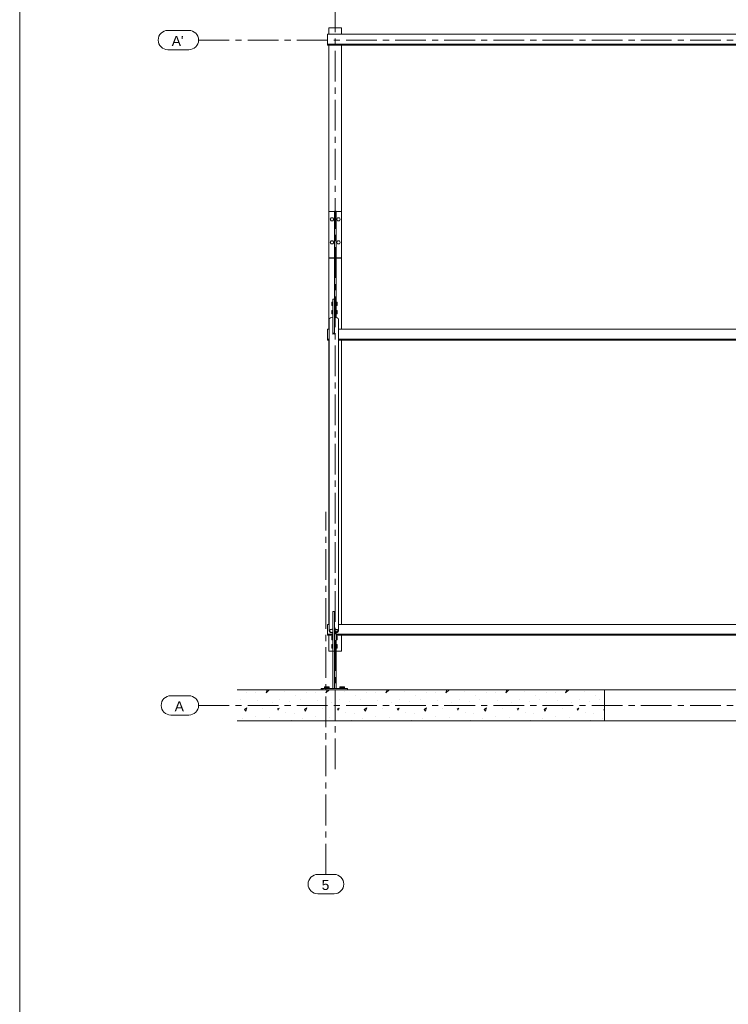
# Model space of a CAD drawing. Header units: millimetres. Extents: x 3 to 1173, y 5 to 825.
# Tile 6 of 22: x 5 to 188, y 440 to 695. Entities that reach past the tile are written whole.
import ezdxf

# ---------------------------------------------------------------- set-up
doc = ezdxf.new("R2010")
doc.units = ezdxf.units.MM
doc.linetypes.add('AXES', pattern=[12.7, 7.9375, -1.5875, 1.5875, -1.5875])
for name, color, linetype, lineweight in [('Boulon', 7, 'Continuous', 0), ('Classe 1', 7, 'Continuous', 0), ('Classe 2', 1, 'Continuous', 0), ('Feuille dessin', 5, 'Continuous', 0), ('Maillage', 1, 'Continuous', 0)]:
    doc.layers.add(name, color=color, linetype=linetype, lineweight=lineweight)
doc.styles.add('ARIAL', font='ARIAL.TTF')

# ---------------------------------------------------------------- blocks, each defined once
blk = doc.blocks.new('*A7')
at = {"layer": 'Classe 1', "linetype": 'Continuous', "lineweight": 0}
for p, q in [((63.7, 520.8), (63.7, 520.8)), ((66.02, 520.65), (66.02, 520.65)), ((68.65, 520.65), (68.94, 521.37)), ((69.49, 521.37), (68.65, 520.65)), ((73.45, 520.96), (73.45, 520.96)), ((76.39, 519.88), (76.39, 519.88)), ((79.18, 520.8), (79.18, 520.8)), ((81.5, 520.65), (81.5, 520.65)), ((84.13, 520.65), (84.42, 521.37)), ((84.98, 521.37), (84.13, 520.65)), ((88.93, 520.96), (88.93, 520.96)), ((91.88, 519.88), (91.88, 519.88)), ((94.66, 520.8), (94.66, 520.8)), ((96.99, 520.65), (96.99, 520.65)), ((99.62, 520.65), (99.91, 521.37)), ((100.46, 521.37), (99.62, 520.65)), ((104.42, 520.96), (104.42, 520.96)), ((107.36, 519.88), (107.36, 519.88)), ((110.15, 520.8), (110.15, 520.8)), ((112.47, 520.65), (112.47, 520.65)), ((115.1, 520.65), (115.39, 521.37)), ((115.94, 521.37), (115.1, 520.65)), ((119.9, 520.96), (119.9, 520.96)), ((122.84, 519.88), (122.84, 519.88)), ((125.63, 520.8), (125.63, 520.8)), ((127.95, 520.65), (127.95, 520.65)), ((130.59, 520.65), (130.87, 521.37)), ((131.43, 521.37), (130.59, 520.65)), ((135.39, 520.96), (135.39, 520.96)), ((138.33, 519.88), (138.33, 519.88)), ((141.11, 520.8), (141.11, 520.8)), ((143.44, 520.65), (143.44, 520.65)), ((146.07, 520.65), (146.36, 521.37)), ((146.91, 521.37), (146.07, 520.65)), ((150.87, 520.96), (150.87, 520.96)), ((153.81, 519.88), (153.81, 519.88)), ((61.99, 518.79), (61.99, 518.79)), ((63.7, 516.78), (63.08, 516.31)), ((63.39, 515.85), (63.7, 516.78)), ((65.55, 517.24), (65.55, 517.24)), ((66.48, 518.64), (66.48, 518.64)), ((70.2, 518.02), (70.2, 518.02)), ((72.21, 518.95), (72.21, 518.95)), ((74.69, 518.48), (74.69, 518.48)), ((77.48, 518.79), (77.48, 518.79)), ((79.18, 516.78), (78.56, 516.31)), ((78.87, 515.85), (79.18, 516.78)), ((81.04, 517.24), (81.04, 517.24)), ((81.97, 518.64), (81.97, 518.64)), ((85.68, 518.02), (85.68, 518.02)), ((87.7, 518.95), (87.7, 518.95)), ((90.17, 518.48), (90.17, 518.48)), ((92.96, 518.79), (92.96, 518.79)), ((94.66, 516.78), (94.04, 516.31)), ((94.35, 515.85), (94.66, 516.78)), ((96.52, 517.24), (96.52, 517.24)), ((97.45, 518.64), (97.45, 518.64)), ((101.17, 518.02), (101.17, 518.02)), ((103.18, 518.95), (103.18, 518.95)), ((105.66, 518.48), (105.66, 518.48)), ((108.44, 518.79), (108.44, 518.79)), ((110.15, 516.78), (109.53, 516.31)), ((109.84, 515.85), (110.15, 516.78)), ((112.01, 517.24), (112.01, 517.24)), ((112.93, 518.64), (112.93, 518.64)), ((116.65, 518.02), (116.65, 518.02)), ((118.66, 518.95), (118.66, 518.95)), ((121.14, 518.48), (121.14, 518.48)), ((123.93, 518.79), (123.93, 518.79)), ((125.63, 516.78), (125.01, 516.31)), ((125.32, 515.85), (125.63, 516.78)), ((127.49, 517.24), (127.49, 517.24)), ((128.42, 518.64), (128.42, 518.64)), ((132.13, 518.02), (132.13, 518.02)), ((134.15, 518.95), (134.15, 518.95)), ((136.62, 518.48), (136.62, 518.48)), ((139.41, 518.79), (139.41, 518.79)), ((141.11, 516.78), (140.5, 516.31)), ((140.81, 515.85), (141.11, 516.78)), ((142.97, 517.24), (142.97, 517.24)), ((143.9, 518.64), (143.9, 518.64)), ((147.62, 518.02), (147.62, 518.02)), ((149.63, 518.95), (149.63, 518.95)), ((152.11, 518.48), (152.11, 518.48)), ((154.9, 518.79), (154.9, 518.79)), ((63.08, 516.31), (63.39, 515.85)), ((66.02, 514.46), (66.02, 514.46)), ((67.72, 516.62), (67.72, 516.62)), ((69.58, 514.3), (69.58, 514.3)), ((72.06, 516.62), (71.59, 516.47)), ((71.59, 516.47), (71.75, 516.16)), ((71.75, 516.16), (72.06, 516.62)), ((73.76, 515.54), (73.76, 515.54)), ((75.93, 515.39), (75.93, 515.39)), ((78.56, 516.31), (78.87, 515.85)), ((81.5, 514.46), (81.5, 514.46)), ((83.21, 516.62), (83.21, 516.62)), ((85.06, 514.3), (85.06, 514.3)), ((87.54, 516.62), (87.08, 516.47)), ((87.08, 516.47), (87.23, 516.16)), ((87.23, 516.16), (87.54, 516.62)), ((89.24, 515.54), (89.24, 515.54)), ((91.41, 515.39), (91.41, 515.39)), ((94.04, 516.31), (94.35, 515.85)), ((96.99, 514.46), (96.99, 514.46)), ((98.69, 516.62), (98.69, 516.62)), ((100.55, 514.3), (100.55, 514.3)), ((103.02, 516.62), (102.56, 516.47)), ((102.56, 516.47), (102.72, 516.16)), ((102.72, 516.16), (103.02, 516.62)), ((104.73, 515.54), (104.73, 515.54)), ((106.9, 515.39), (106.9, 515.39)), ((109.53, 516.31), (109.84, 515.85)), ((112.47, 514.46), (112.47, 514.46)), ((114.17, 516.62), (114.17, 516.62)), ((116.03, 514.3), (116.03, 514.3)), ((118.51, 516.62), (118.04, 516.47)), ((118.04, 516.47), (118.2, 516.16)), ((118.2, 516.16), (118.51, 516.62)), ((120.21, 515.54), (120.21, 515.54)), ((122.38, 515.39), (122.38, 515.39)), ((125.01, 516.31), (125.32, 515.85)), ((127.95, 514.46), (127.95, 514.46)), ((129.66, 516.62), (129.66, 516.62)), ((131.51, 514.3), (131.51, 514.3)), ((133.99, 516.62), (133.53, 516.47)), ((133.53, 516.47), (133.68, 516.16)), ((133.68, 516.16), (133.99, 516.62)), ((135.7, 515.54), (135.7, 515.54)), ((137.86, 515.39), (137.86, 515.39)), ((140.5, 516.31), (140.81, 515.85)), ((143.44, 514.46), (143.44, 514.46)), ((145.14, 516.62), (145.14, 516.62)), ((147, 514.3), (147, 514.3)), ((149.48, 516.62), (149.01, 516.47)), ((149.01, 516.47), (149.17, 516.16)), ((149.17, 516.16), (149.48, 516.62)), ((151.18, 515.54), (151.18, 515.54)), ((153.35, 515.39), (153.35, 515.39)), ((156.14, 516.43), (155.98, 516.31)), ((155.98, 516.31), (156.14, 516.07)), ((62.61, 513.99), (62.61, 513.99)), ((75.15, 513.53), (75.15, 513.53)), ((78.1, 513.99), (78.1, 513.99)), ((90.64, 513.53), (90.64, 513.53)), ((93.58, 513.99), (93.58, 513.99)), ((106.12, 513.53), (106.12, 513.53)), ((109.06, 513.99), (109.06, 513.99)), ((121.61, 513.53), (121.61, 513.53)), ((124.55, 513.99), (124.55, 513.99)), ((137.09, 513.53), (137.09, 513.53)), ((140.03, 513.99), (140.03, 513.99)), ((152.57, 513.53), (152.57, 513.53)), ((155.51, 513.99), (155.51, 513.99))]:
    blk.add_line(p, q, dxfattribs=at)
blk = doc.blocks.new('*A28')
at = {"layer": 'Feuille dessin', "linetype": 'Continuous', "lineweight": 0}
blk.add_line((5, 825), (5, 5), dxfattribs=at)
blk = doc.blocks.new('*A31')
at = {"layer": 'Maillage', "linetype": 'AXES', "lineweight": 0}
blk.add_line((51.22, 517.37), (548.25, 517.37), dxfattribs=at)
at = {"layer": 'Maillage', "style": 'ARIAL'}
blk.add_text('A', height=2.55, dxfattribs=at).set_placement((45.05, 515.87))
blk = doc.blocks.new('*A34')
at = {"layer": 'Maillage', "linetype": 'AXES', "lineweight": 0}
blk.add_line((51.22, 689.37), (548.25, 689.37), dxfattribs=at)
at = {"layer": 'Maillage', "style": 'ARIAL'}
blk.add_text("A'", height=2.55, dxfattribs=at).set_placement((44.29, 687.87))
blk = doc.blocks.new('*A52')
at = {"layer": 'Boulon', "linetype": 'Continuous', "lineweight": 0}
for p, q in [((85.7, 688.31), (85.67, 688.33)), ((85.73, 688.33), (85.7, 688.31)), ((85.7, 688.31), (85.7, 688.33)), ((85.7, 688.33), (85.7, 688.33)), ((85.7, 688.33), (85.7, 688.33)), ((87.38, 688.31), (87.35, 688.33)), ((87.41, 688.33), (87.38, 688.31)), ((87.38, 688.31), (87.38, 688.33)), ((87.38, 688.33), (87.38, 688.33)), ((87.38, 688.33), (87.38, 688.33))]:
    blk.add_line(p, q, dxfattribs=at)
blk = doc.blocks.new('*A53')
at = {"layer": 'Boulon', "linetype": 'Continuous', "lineweight": 0}
for p, q in [((85.26, 643.04), (85.48, 643.42)), ((85.26, 643.03), (85.26, 643.04)), ((85.48, 642.66), (85.26, 643.04)), ((85.26, 643.03), (85.48, 642.65)), ((85.48, 643.42), (85.92, 643.42)), ((85.48, 642.65), (85.48, 642.66)), ((85.92, 642.66), (85.48, 642.66)), ((85.48, 642.65), (85.92, 642.65)), ((85.92, 643.42), (86.14, 643.04)), ((86.14, 643.04), (85.92, 642.66)), ((85.92, 642.65), (86.14, 643.03)), ((85.92, 642.65), (85.92, 642.66)), ((86.14, 643.03), (86.14, 643.04)), ((86.94, 643.04), (87.16, 643.42)), ((86.94, 643.03), (86.94, 643.04)), ((87.16, 642.66), (86.94, 643.04)), ((86.94, 643.03), (87.16, 642.65)), ((87.16, 643.42), (87.6, 643.42)), ((87.16, 642.65), (87.16, 642.66)), ((87.6, 642.66), (87.16, 642.66)), ((87.16, 642.65), (87.6, 642.65)), ((87.6, 643.42), (87.82, 643.04)), ((87.82, 643.04), (87.6, 642.66)), ((87.6, 642.65), (87.82, 643.03)), ((87.6, 642.65), (87.6, 642.66)), ((87.82, 643.03), (87.82, 643.04)), ((85.26, 637.05), (85.48, 637.43)), ((85.26, 637.04), (85.26, 637.05)), ((85.48, 636.67), (85.26, 637.05)), ((85.26, 637.04), (85.48, 636.66)), ((85.48, 637.43), (85.92, 637.43)), ((85.48, 636.66), (85.48, 636.67)), ((85.92, 636.67), (85.48, 636.67)), ((85.48, 636.66), (85.92, 636.66)), ((85.92, 637.43), (86.14, 637.05)), ((86.14, 637.05), (85.92, 636.67)), ((85.92, 636.66), (86.14, 637.04)), ((85.92, 636.66), (85.92, 636.67)), ((86.14, 637.04), (86.14, 637.05)), ((86.94, 637.05), (87.16, 637.43)), ((86.94, 637.04), (86.94, 637.05)), ((87.16, 636.67), (86.94, 637.05)), ((86.94, 637.04), (87.16, 636.66)), ((87.16, 637.43), (87.6, 637.43)), ((87.16, 636.66), (87.16, 636.67)), ((87.6, 636.67), (87.16, 636.67)), ((87.16, 636.66), (87.6, 636.66)), ((87.6, 637.43), (87.82, 637.05)), ((87.82, 637.05), (87.6, 636.67)), ((87.6, 636.66), (87.82, 637.04)), ((87.6, 636.66), (87.6, 636.67)), ((87.82, 637.04), (87.82, 637.05))]:
    blk.add_line(p, q, dxfattribs=at)
blk = doc.blocks.new('*A54')
at = {"layer": 'Boulon', "linetype": 'Continuous', "lineweight": 0}
for p, q in [((85.62, 621.61), (85.94, 621.61)), ((85.62, 621.61), (85.62, 620.73)), ((85.62, 621.36), (85.94, 621.36)), ((86.74, 621.61), (87.06, 621.61)), ((86.74, 621.36), (87.06, 621.36)), ((87.06, 621.61), (87.06, 620.73)), ((85.62, 620.92), (85.94, 620.92)), ((85.62, 620.73), (85.94, 620.73)), ((85.62, 619.44), (85.94, 619.44)), ((85.62, 619.44), (85.62, 618.57)), ((85.62, 619.19), (85.94, 619.19)), ((85.62, 618.75), (85.94, 618.75)), ((85.62, 618.57), (85.94, 618.57)), ((86.74, 620.92), (87.06, 620.92)), ((86.74, 620.73), (87.06, 620.73)), ((86.74, 619.44), (87.06, 619.44)), ((86.74, 619.19), (87.06, 619.19)), ((86.74, 618.75), (87.06, 618.75)), ((86.74, 618.57), (87.06, 618.57)), ((87.06, 619.44), (87.06, 618.57))]:
    blk.add_line(p, q, dxfattribs=at)
blk = doc.blocks.new('*A55')
at = {"layer": 'Classe 2', "linetype": 'Continuous', "lineweight": 0}
for p, q in [((86.34, 618.61), (86.34, 645.13)), ((86.34, 645.13), (86.74, 645.13)), ((86.74, 617.64), (86.74, 645.13)), ((86.34, 618.61), (86.74, 618.61))]:
    blk.add_line(p, q, dxfattribs=at)
blk = doc.blocks.new('*A56')
at = {"layer": 'Classe 2', "linetype": 'Continuous', "lineweight": 0}
for p, q in [((84.9, 645.02), (86.34, 645.02)), ((84.9, 645.02), (84.9, 633.02)), ((86.74, 645.02), (88.18, 645.02)), ((88.18, 645.02), (88.18, 633.02)), ((84.9, 633.04), (86.34, 633.04)), ((84.9, 633.02), (86.34, 633.02)), ((86.74, 633.04), (88.18, 633.04)), ((88.18, 633.02), (86.74, 633.02))]:
    blk.add_line(p, q, dxfattribs=at)
blk = doc.blocks.new('*A70')
at = {"layer": 'Boulon', "linetype": 'Continuous', "lineweight": 0}
for p, q in [((85.7, 535.72), (85.67, 535.74)), ((85.73, 535.74), (85.7, 535.72)), ((85.7, 535.72), (85.7, 535.74)), ((85.7, 535.74), (85.7, 535.74)), ((85.7, 535.74), (85.7, 535.74)), ((87.38, 535.72), (87.35, 535.74)), ((87.41, 535.74), (87.38, 535.72)), ((87.38, 535.72), (87.38, 535.74)), ((87.38, 535.74), (87.38, 535.74)), ((87.38, 535.74), (87.38, 535.74))]:
    blk.add_line(p, q, dxfattribs=at)
blk = doc.blocks.new('*A71')
at = {"layer": 'Boulon', "linetype": 'Continuous', "lineweight": 0}
for p, q in [((87.38, 612.02), (87.35, 612.04)), ((87.41, 612.04), (87.38, 612.02)), ((87.38, 612.03), (87.38, 612.04)), ((87.38, 612.04), (87.38, 612.03)), ((87.38, 612.02), (87.38, 612.03))]:
    blk.add_line(p, q, dxfattribs=at)
blk = doc.blocks.new('*A72')
at = {"layer": 'Boulon', "linetype": 'Continuous', "lineweight": 0}
for p, q in [((83.72, 521.77), (83.72, 522.2)), ((83.72, 522.2), (84.55, 522.2)), ((83.93, 521.77), (83.93, 522.2)), ((84.35, 521.77), (84.35, 522.2)), ((84.55, 521.77), (84.55, 522.2)), ((87.72, 521.77), (87.72, 522.2)), ((87.72, 522.2), (88.55, 522.2)), ((87.93, 521.77), (87.93, 522.2)), ((88.35, 521.77), (88.35, 522.2)), ((88.55, 521.77), (88.55, 522.2))]:
    blk.add_line(p, q, dxfattribs=at)
blk = doc.blocks.new('*A73')
at = {"layer": 'Classe 2', "linetype": 'Continuous', "lineweight": 0}
blk.add_line((85.94, 521.77), (85.94, 531.37), dxfattribs=at)
blk = doc.blocks.new('*A74')
at = {"layer": 'Classe 2', "linetype": 'Continuous', "lineweight": 0}
for p, q in [((83.34, 521.77), (82.94, 521.77)), ((82.94, 521.77), (82.94, 521.37))]:
    blk.add_line(p, q, dxfattribs=at)
blk = doc.blocks.new('*A75')
at = {"layer": 'Classe 2', "linetype": 'Continuous', "lineweight": 0}
for p, q in [((85.94, 622.41), (85.94, 622.38)), ((85.94, 622.41), (86.34, 622.41)), ((85.94, 622.38), (85.94, 613.37)), ((86.34, 613.37), (86.34, 618.61)), ((85.94, 613.56), (86.34, 613.56))]:
    blk.add_line(p, q, dxfattribs=at)
blk = doc.blocks.new('*A79')
at = {"layer": 'Classe 2', "linetype": 'Continuous', "lineweight": 0}
for p, q in [((84.9, 692.57), (88.18, 692.57)), ((84.9, 690.9), (84.9, 692.57)), ((88.18, 690.9), (88.18, 692.57)), ((84.9, 645.02), (84.9, 688.09)), ((88.18, 645.02), (88.18, 688.09)), ((84.9, 614.61), (84.9, 633.02)), ((88.18, 614.61), (88.18, 633.02)), ((84.9, 538.31), (84.9, 611.8)), ((88.18, 538.31), (88.18, 611.8)), ((84.9, 531.37), (84.9, 535.5)), ((88.18, 531.37), (88.18, 535.5)), ((84.9, 531.37), (86.34, 531.37)), ((86.74, 531.37), (88.18, 531.37))]:
    blk.add_line(p, q, dxfattribs=at)
blk = doc.blocks.new('*A80')
at = {"layer": 'Classe 2', "linetype": 'Continuous', "lineweight": 0}
for p, q in [((84.54, 538.31), (84.93, 538.31)), ((84.54, 535.5), (84.54, 538.31)), ((87.35, 538.31), (512.05, 538.31)), ((84.54, 535.75), (85.94, 535.75)), ((84.54, 535.74), (85.94, 535.74)), ((84.54, 535.52), (85.94, 535.52)), ((84.54, 535.5), (85.94, 535.5)), ((86.74, 535.75), (512.66, 535.75)), ((86.74, 535.74), (512.66, 535.74)), ((86.74, 535.52), (512.66, 535.52)), ((86.74, 535.5), (233.62, 535.5))]:
    blk.add_line(p, q, dxfattribs=at)
blk = doc.blocks.new('*A81')
at = {"layer": 'Classe 2', "linetype": 'Continuous', "lineweight": 0}
for p, q in [((514.86, 690.9), (84.54, 690.9)), ((84.54, 688.09), (84.54, 690.9)), ((84.54, 688.35), (514.86, 688.35)), ((84.54, 688.33), (514.86, 688.33)), ((84.54, 688.11), (514.86, 688.11)), ((84.54, 688.09), (233.62, 688.09))]:
    blk.add_line(p, q, dxfattribs=at)
blk = doc.blocks.new('*A82')
at = {"layer": 'Classe 2', "linetype": 'Continuous', "lineweight": 0}
for p, q in [((84.54, 614.61), (84.93, 614.61)), ((84.54, 611.8), (84.54, 614.61)), ((87.35, 614.61), (512.05, 614.61)), ((84.54, 612.05), (84.93, 612.05)), ((84.54, 612.04), (84.93, 612.04)), ((84.54, 611.81), (84.93, 611.81)), ((84.54, 611.8), (84.93, 611.8)), ((87.35, 612.05), (512.05, 612.05)), ((87.35, 612.04), (512.05, 612.04)), ((87.35, 611.81), (512.05, 611.81)), ((87.35, 611.8), (512.05, 611.8))]:
    blk.add_line(p, q, dxfattribs=at)
blk = doc.blocks.new('*A83')
at = {"layer": 'Classe 1', "linetype": 'Continuous', "lineweight": 0}
for p, q in [((156.14, 521.37), (61.22, 521.37)), ((156.14, 521.37), (214.14, 521.37)), ((156.14, 513.37), (156.14, 521.37)), ((61.22, 513.37), (156.14, 513.37)), ((156.14, 513.37), (214.14, 513.37))]:
    blk.add_line(p, q, dxfattribs=at)
blk = doc.blocks.new('*A86')
at = {"layer": 'Maillage', "linetype": 'AXES', "lineweight": 0}
blk.add_line((84.14, 473.66), (84.14, 567.37), dxfattribs=at)
at = {"layer": 'Maillage', "style": 'ARIAL'}
blk.add_text('5', height=2.55, dxfattribs=at).set_placement((83.03, 469.66))
blk = doc.blocks.new('*A87')
at = {"layer": 'Maillage', "linetype": 'Continuous', "lineweight": 0}
for p, q in [((82.03, 473.66), (86.25, 473.66)), ((82.03, 468.66), (86.25, 468.66))]:
    blk.add_line(p, q, dxfattribs=at)
for centre, start, end in [((82.03, 471.16), 90, 270), ((86.25, 471.16), 270, 90)]:
    blk.add_arc(centre, 2.5, start, end, dxfattribs=at)
blk = doc.blocks.new('*A90')
at = {"layer": 'Maillage', "linetype": 'Continuous', "lineweight": 0}
for p, q in [((44.05, 519.87), (48.72, 519.87)), ((44.05, 514.87), (48.72, 514.87))]:
    blk.add_line(p, q, dxfattribs=at)
for centre, start, end in [((44.05, 517.37), 90, 270), ((48.72, 517.37), 270, 90)]:
    blk.add_arc(centre, 2.5, start, end, dxfattribs=at)
blk = doc.blocks.new('*A91')
at = {"layer": 'Maillage', "linetype": 'AXES', "lineweight": 0}
blk.add_line((86.54, 500.87), (86.54, 715.49), dxfattribs=at)
at = {"layer": 'Maillage', "style": 'ARIAL'}
blk.add_text("5'", height=2.55, dxfattribs=at).set_placement((85.05, 716.49))
blk = doc.blocks.new('*A96')
at = {"layer": 'Maillage', "linetype": 'Continuous', "lineweight": 0}
for p, q in [((43.29, 691.87), (48.72, 691.87)), ((43.29, 686.87), (48.72, 686.87))]:
    blk.add_line(p, q, dxfattribs=at)
for centre, start, end in [((43.29, 689.37), 90, 270), ((48.72, 689.37), 270, 90)]:
    blk.add_arc(centre, 2.5, start, end, dxfattribs=at)
blk = doc.blocks.new('*A102')
at = {"layer": 'Boulon', "linetype": 'Continuous', "lineweight": 0}
for p, q in [((84.12, 521.77), (84.12, 522.2)), ((84.12, 522.2), (84.95, 522.2)), ((84.33, 521.77), (84.33, 522.2)), ((84.75, 521.77), (84.75, 522.2)), ((84.95, 521.77), (84.95, 522.2)), ((88.12, 521.77), (88.12, 522.2)), ((88.12, 522.2), (88.95, 522.2)), ((88.33, 521.77), (88.33, 522.2)), ((88.75, 521.77), (88.75, 522.2)), ((88.95, 521.77), (88.95, 522.2))]:
    blk.add_line(p, q, dxfattribs=at)
blk = doc.blocks.new('*A103')
at = {"layer": 'Boulon', "linetype": 'Continuous', "lineweight": 0}
for p, q in [((85.62, 535.24), (85.94, 535.24)), ((85.62, 534.36), (85.62, 535.24)), ((85.62, 534.99), (85.94, 534.99)), ((85.62, 534.55), (85.94, 534.55)), ((87.06, 535.24), (86.74, 535.24)), ((86.74, 534.99), (87.06, 534.99)), ((86.74, 534.55), (87.06, 534.55)), ((87.06, 534.36), (87.06, 535.24)), ((85.94, 534.36), (85.62, 534.36)), ((85.62, 533.07), (85.94, 533.07)), ((85.62, 532.2), (85.62, 533.07)), ((85.62, 532.82), (85.94, 532.82)), ((85.62, 532.39), (85.94, 532.39)), ((85.94, 532.2), (85.62, 532.2)), ((86.74, 534.36), (87.06, 534.36)), ((87.06, 533.07), (86.74, 533.07)), ((86.74, 532.82), (87.06, 532.82)), ((86.74, 532.39), (87.06, 532.39)), ((86.74, 532.2), (87.06, 532.2)), ((87.06, 532.2), (87.06, 533.07))]:
    blk.add_line(p, q, dxfattribs=at)
blk = doc.blocks.new('*A104')
at = {"layer": 'Classe 2', "linetype": 'Continuous', "lineweight": 0}
for p, q in [((86.74, 536.57), (86.34, 536.57)), ((86.34, 536.57), (86.34, 521.77)), ((86.74, 536.57), (86.74, 521.77)), ((86.34, 523.77), (86.74, 523.77)), ((86.34, 521.77), (86.74, 521.77))]:
    blk.add_line(p, q, dxfattribs=at)
blk = doc.blocks.new('*A105')
at = {"layer": 'Classe 2', "linetype": 'Continuous', "lineweight": 0}
for p, q in [((85.94, 541.63), (85.94, 531.4)), ((86.34, 541.63), (85.94, 541.63)), ((86.34, 536.57), (86.34, 541.63)), ((85.94, 531.4), (86.34, 531.4))]:
    blk.add_line(p, q, dxfattribs=at)
blk = doc.blocks.new('*A106')
at = {"layer": 'Classe 2', "linetype": 'Continuous', "lineweight": 0}
for p, q in [((83.34, 521.77), (89.74, 521.77)), ((83.34, 521.37), (83.34, 521.77)), ((89.74, 521.77), (89.74, 521.37))]:
    blk.add_line(p, q, dxfattribs=at)
blk = doc.blocks.new('*A107')
at = {"layer": 'Classe 2', "linetype": 'Continuous', "lineweight": 0}
for p, q in [((85.02, 617.4), (84.93, 617.2)), ((84.93, 536.61), (84.93, 617.2)), ((85.29, 617.57), (85.02, 617.4)), ((85.68, 617.68), (85.29, 617.57)), ((85.94, 617.7), (85.68, 617.68)), ((86.6, 617.68), (86.34, 617.7)), ((86.99, 617.57), (86.6, 617.68)), ((87.25, 617.4), (86.99, 617.57)), ((87.35, 617.2), (87.25, 617.4)), ((87.35, 536.61), (87.35, 617.2)), ((86.14, 613.39), (85.94, 613.37)), ((86.34, 613.37), (86.14, 613.39)), ((85.29, 536.97), (85.68, 537.09)), ((85.68, 537.09), (85.94, 537.11)), ((86.34, 537.11), (86.6, 537.09)), ((86.6, 537.09), (86.99, 536.97)), ((84.93, 536.61), (85.02, 536.8)), ((85.02, 536.41), (84.93, 536.61)), ((85.02, 536.8), (85.29, 536.97)), ((85.29, 536.24), (85.02, 536.41)), ((85.14, 536.78), (85.06, 536.61)), ((85.06, 536.61), (85.14, 536.43)), ((85.38, 536.93), (85.14, 536.78)), ((85.14, 536.43), (85.38, 536.28)), ((85.68, 536.13), (85.29, 536.24)), ((85.73, 537.04), (85.38, 536.93)), ((85.38, 536.28), (85.73, 536.18)), ((85.94, 536.1), (85.68, 536.13)), ((85.94, 537.05), (85.73, 537.04)), ((85.73, 536.18), (85.94, 536.16)), ((86.55, 537.04), (86.34, 537.05)), ((86.9, 536.93), (86.55, 537.04)), ((86.74, 536.23), (86.9, 536.28)), ((86.99, 536.24), (86.74, 536.17)), ((87.14, 536.78), (86.9, 536.93)), ((86.9, 536.28), (87.14, 536.43)), ((86.99, 536.97), (87.25, 536.8)), ((87.25, 536.41), (86.99, 536.24)), ((87.22, 536.61), (87.14, 536.78)), ((87.14, 536.43), (87.22, 536.61)), ((87.25, 536.8), (87.35, 536.61)), ((87.35, 536.61), (87.25, 536.41))]:
    blk.add_line(p, q, dxfattribs=at)

msp = doc.modelspace()

# ---------------------------------------------------------------- block references
at = {"lineweight": 0}
for name in ['*A28', '*A91', '*A79', '*A96', '*A34', '*A81', '*A52', '*A56', '*A55', '*A53', '*A54', '*A75', '*A107', '*A82', '*A71', '*A86', '*A105', '*A80', '*A103', '*A70', '*A104', '*A73', '*A72', '*A102', '*A90', '*A83', '*A7', '*A74', '*A106', '*A31', '*A87']:
    msp.add_blockref(name, (0, 0), dxfattribs=at)

doc.saveas('drawing.dxf')
